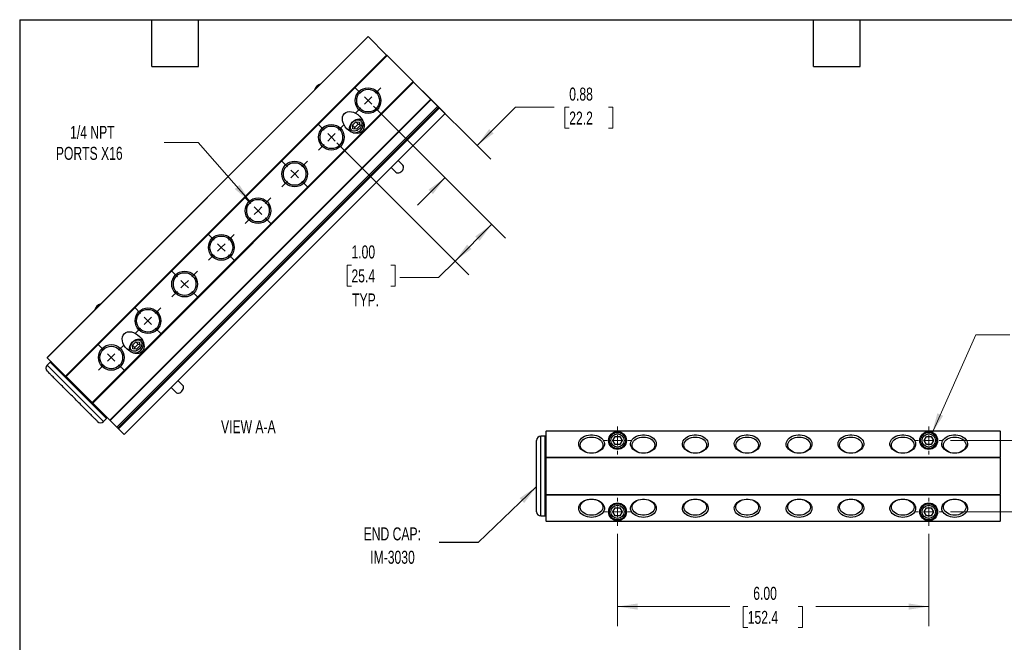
# Model space of a CAD drawing. Header units: inches. Extents: x 0.7 to 32.2, y 0.7 to 24.8.
# Tile 2 of 3: x 0.7 to 19.7, y 12.7 to 24.8. Entities that reach past the tile are written whole.
import ezdxf

# ---------------------------------------------------------------- set-up
doc = ezdxf.new("R2010")
doc.units = ezdxf.units.IN
doc.header["$LTSCALE"] = 3
doc.header["$MEASUREMENT"] = 0
doc.layers.add('TEXT', color=140, linetype='Continuous', lineweight=25)
doc.styles.add('SLDTEXTSTYLE0', font='TXT', dxfattribs={"width": 0.7})
doc.dimstyles.new('SLDDIMSTYLE1', dxfattribs={"dimtxt": 0.254883, "dimasz": 0.39, "dimexe": 0, "dimexo": 0.0625, "dimgap": 0.063721, "dimtad": 0, "dimtih": 1, "dimtoh": 1, "dimrnd": 1e-09, "dimdsep": 46, "dimtxsty": 'SLDTEXTSTYLE0', "dimsah": 1, "dimcen": 0.09, "dimadec": 0, "dimazin": 2, "dimtfac": 1, "dimtmove": 0, "dimatfit": 0, "dimfxl": 0, "dimfrac": 2, "dimtolj": 1, "dimtzin": 12, "dimarcsym": 0})
doc.dimstyles.new('SLDDIMSTYLE2', dxfattribs={"dimtxt": 0.254883, "dimasz": 0.39, "dimexe": 0, "dimexo": 0.0625, "dimgap": 0.063721, "dimtad": 0, "dimtih": 1, "dimtoh": 1, "dimrnd": 1e-09, "dimzin": 12, "dimdsep": 46, "dimtxsty": 'SLDTEXTSTYLE0', "dimsah": 1, "dimcen": 0, "dimadec": 0, "dimazin": 3, "dimtfac": 1, "dimtofl": 0, "dimtmove": 0, "dimatfit": 3, "dimfxl": 0, "dimfrac": 2, "dimtolj": 1, "dimtzin": 12, "dimarcsym": 0})
doc.dimstyles.new('SLDDIMSTYLE3', dxfattribs={"dimtxt": 0.254883, "dimasz": 0.39, "dimexe": 0, "dimexo": 0.0625, "dimgap": 0.063721, "dimtad": 0, "dimtih": 1, "dimtoh": 1, "dimrnd": 1e-09, "dimzin": 12, "dimdsep": 46, "dimtxsty": 'SLDTEXTSTYLE0', "dimsah": 1, "dimcen": 0.09, "dimadec": 0, "dimazin": 3, "dimtfac": 1, "dimtmove": 0, "dimatfit": 0, "dimfxl": 0, "dimfrac": 2, "dimtolj": 1, "dimtzin": 12, "dimarcsym": 0})
doc.dimstyles.new('SLDDIMSTYLE4', dxfattribs={"dimtxt": 0.254883, "dimasz": 0.39, "dimexe": 0, "dimexo": 0.0625, "dimgap": 0.063721, "dimtad": 0, "dimtih": 1, "dimtoh": 1, "dimrnd": 1e-09, "dimzin": 4, "dimdsep": 46, "dimtxsty": 'SLDTEXTSTYLE0', "dimsah": 1, "dimcen": 0.09, "dimadec": 0, "dimazin": 1, "dimtfac": 1, "dimtofl": 0, "dimtmove": 0, "dimatfit": 3, "dimfxl": 0, "dimfrac": 2, "dimtolj": 1, "dimtzin": 12, "dimarcsym": 0})
doc.dimstyles.new('SLDDIMSTYLE5', dxfattribs={"dimtxt": 0.18, "dimasz": 0.39, "dimexe": 0, "dimexo": 0.0625, "dimgap": 0, "dimtad": 0, "dimtih": 1, "dimtoh": 1, "dimdec": 0, "dimrnd": 1e-09, "dimzin": 0, "dimdsep": 46, "dimtxsty": 'Standard', "dimsah": 1, "dimcen": 0.09, "dimadec": 0, "dimazin": 0, "dimtfac": 0.39, "dimtdec": 0, "dimtofl": 0, "dimtmove": 0, "dimatfit": 3, "dimfxl": 0, "dimfrac": 2, "dimtolj": 1, "dimtzin": 0, "dimarcsym": 0})

# ---------------------------------------------------------------- blocks, each defined once
blk = doc.blocks.new('_D_6')
at = {"color": 7, "linetype": 'Continuous', "lineweight": 0}
for p, q in [((21.037, 16.64), (21.037, 17.39)), ((18.696, 16.64), (21.412, 16.64)), ((20.659, 15.965), (20.573, 15.965)), ((20.573, 15.965), (20.573, 15.56)), ((21.416, 15.965), (21.502, 15.965)), ((21.502, 15.965), (21.502, 15.56)), ((20.573, 15.56), (20.659, 15.56)), ((21.502, 15.56), (21.416, 15.56)), ((18.696, 15.265), (21.412, 15.265)), ((21.037, 15.265), (21.037, 14.515))]:
    blk.add_line(p, q, dxfattribs=at)
at = {"color": 7, "linetype": 'Continuous', "lineweight": 18}
for points in [[(21.037, 16.64), (21.097, 17.03), (20.977, 17.03)], [(21.037, 15.265), (20.977, 14.875), (21.097, 14.875)]]:
    blk.add_solid(points, dxfattribs=at)
at = {"color": 7, "linetype": 'Continuous', "lineweight": 18, "char_height": 0.25, "attachment_point": 1, "style": 'SLDTEXTSTYLE0'}
for s, insert in [('1.37', (20.659, 16.345)), ('34.9', (20.659, 15.882))]:
    blk.add_mtext(s, dxfattribs=dict(at, insert=insert))
blk = doc.blocks.new('_D_7')
at = {"color": 7, "linetype": 'Continuous', "lineweight": 0}
for p, q in [((12.274, 14.843), (12.274, 13.064)), ((18.274, 14.843), (18.274, 13.064)), ((12.274, 13.439), (14.439, 13.439)), ((14.785, 13.439), (14.699, 13.439)), ((14.699, 13.439), (14.699, 13.034)), ((15.754, 13.439), (15.84, 13.439)), ((15.84, 13.439), (15.84, 13.034)), ((18.274, 13.439), (16.1, 13.439)), ((14.699, 13.034), (14.785, 13.034)), ((15.84, 13.034), (15.754, 13.034))]:
    blk.add_line(p, q, dxfattribs=at)
at = {"color": 7, "linetype": 'Continuous', "lineweight": 18}
for points in [[(12.274, 13.439), (12.664, 13.379), (12.664, 13.499)], [(18.274, 13.439), (17.884, 13.499), (17.884, 13.379)]]:
    blk.add_solid(points, dxfattribs=at)
at = {"color": 7, "linetype": 'Continuous', "lineweight": 18, "char_height": 0.25, "attachment_point": 1, "style": 'SLDTEXTSTYLE0'}
for s, insert in [('6.00', (14.891, 13.819)), ('152.4', (14.785, 13.356))]:
    blk.add_mtext(s, dxfattribs=dict(at, insert=insert))
blk = doc.blocks.new('_D_8')
at = {"color": 7, "linetype": 'Continuous', "lineweight": 0}
for p, q in [((18.337, 16.783), (19.179, 18.676)), ((19.179, 18.676), (19.835, 18.676))]:
    blk.add_line(p, q, dxfattribs=at)
at = {"color": 7, "linetype": 'Continuous', "lineweight": 18}
blk.add_solid([(18.337, 16.783), (18.551, 17.115), (18.441, 17.164)], dxfattribs=at)
at = {"color": 7, "linetype": 'Continuous', "lineweight": 18, "char_height": 0.25, "attachment_point": 1, "style": 'SLDTEXTSTYLE0'}
for s, insert in [('10-32', (20.271, 18.998)), ('SHCS X4', (20.023, 18.593))]:
    blk.add_mtext(s, dxfattribs=dict(at, insert=insert))
blk = doc.blocks.new('SW_CENTERMARKSYMBOL_1')
at = {"color": 0, "linetype": 'Continuous', "lineweight": 18}
for p, q in [((0, 0.2), (0, 0.2719)), ((-0.2, 0), (-0.2719, 0)), ((0, 0), (-0.1, 0)), ((0, 0), (0, 0.1)), ((0, 0), (0, -0.1)), ((0, 0), (0.1, 0)), ((0.2, 0), (0.2719, 0)), ((0, -0.2), (0, -0.2719))]:
    blk.add_line(p, q, dxfattribs=at)
blk = doc.blocks.new('SW_CENTERMARKSYMBOL_2')
at = {"color": 0, "linetype": 'Continuous', "lineweight": 18}
for p, q in [((0, 0.2), (0, 0.2719)), ((-0.2, 0), (-0.2719, 0)), ((0, 0), (-0.1, 0)), ((0, 0), (0, 0.1)), ((0, 0), (0, -0.1)), ((0, 0), (0.1, 0)), ((0.2, 0), (0.2719, 0)), ((0, -0.2), (0, -0.2719))]:
    blk.add_line(p, q, dxfattribs=at)
blk = doc.blocks.new('SW_CENTERMARKSYMBOL_3')
at = {"color": 0, "linetype": 'Continuous', "lineweight": 18}
for p, q in [((0, 0.2), (0, 0.2719)), ((-0.2, 0), (-0.2719, 0)), ((0, 0), (-0.1, 0)), ((0, 0), (0, 0.1)), ((0, 0), (0, -0.1)), ((0, 0), (0.1, 0)), ((0.2, 0), (0.2719, 0)), ((0, -0.2), (0, -0.2719))]:
    blk.add_line(p, q, dxfattribs=at)
blk = doc.blocks.new('SW_CENTERMARKSYMBOL_4')
at = {"color": 0, "linetype": 'Continuous', "lineweight": 18}
for p, q in [((0, 0.2), (0, 0.2719)), ((-0.2, 0), (-0.2719, 0)), ((0, 0), (-0.1, 0)), ((0, 0), (0, 0.1)), ((0, 0), (0, -0.1)), ((0, 0), (0.1, 0)), ((0.2, 0), (0.2719, 0)), ((0, -0.2), (0, -0.2719))]:
    blk.add_line(p, q, dxfattribs=at)
blk = doc.blocks.new('_D_9')
at = {"color": 7, "linetype": 'Continuous', "lineweight": 0}
for p, q in [((8.44, 23.452), (9.834, 22.059)), ((7.571, 23.084), (9.215, 21.441)), ((9.568, 22.325), (10.306, 23.062)), ((10.306, 23.062), (11.056, 23.062)), ((11.344, 23.062), (11.259, 23.062)), ((11.259, 23.062), (11.259, 22.657)), ((12.102, 23.062), (12.187, 23.062)), ((12.187, 23.062), (12.187, 22.657)), ((11.259, 22.657), (11.344, 22.657)), ((12.187, 22.657), (12.102, 22.657)), ((8.95, 21.706), (8.419, 21.175))]:
    blk.add_line(p, q, dxfattribs=at)
at = {"color": 7, "linetype": 'Continuous', "lineweight": 18}
for points in [[(9.568, 22.325), (9.887, 22.558), (9.802, 22.643)], [(8.95, 21.706), (8.631, 21.472), (8.716, 21.388)]]:
    blk.add_solid(points, dxfattribs=at)
at = {"color": 7, "linetype": 'Continuous', "lineweight": 18, "char_height": 0.25, "attachment_point": 1, "style": 'SLDTEXTSTYLE0'}
for s, insert in [('0.88', (11.344, 23.441)), ('22.2', (11.344, 22.979))]:
    blk.add_mtext(s, dxfattribs=dict(at, insert=insert))
blk = doc.blocks.new('_D_10')
at = {"color": 7, "linetype": 'Continuous', "lineweight": 0}
for p, q in [((7.571, 23.084), (10.115, 20.541)), ((6.864, 22.377), (9.408, 19.834)), ((9.85, 20.806), (9.143, 20.099)), ((7.146, 20.019), (7.061, 20.019)), ((7.061, 20.019), (7.061, 19.614)), ((7.904, 20.019), (7.989, 20.019)), ((7.989, 20.019), (7.989, 19.614)), ((9.143, 20.099), (8.825, 19.781)), ((8.825, 19.781), (8.075, 19.781)), ((7.061, 19.614), (7.146, 19.614)), ((7.989, 19.614), (7.904, 19.614))]:
    blk.add_line(p, q, dxfattribs=at)
at = {"color": 7, "linetype": 'Continuous', "lineweight": 18}
for points in [[(9.85, 20.806), (9.531, 20.572), (9.616, 20.488)], [(9.143, 20.099), (9.461, 20.332), (9.376, 20.417)]]:
    blk.add_solid(points, dxfattribs=at)
at = {"color": 7, "linetype": 'Continuous', "lineweight": 18, "char_height": 0.25, "attachment_point": 1, "style": 'SLDTEXTSTYLE0'}
for s, insert in [('1.00', (7.146, 20.399)), ('25.4', (7.146, 19.937)), ('TYP.', (7.158, 19.474))]:
    blk.add_mtext(s, dxfattribs=dict(at, insert=insert))
blk = doc.blocks.new('_D_11')
at = {"color": 7, "linetype": 'Continuous', "lineweight": 0}
for p, q in [((4.189, 22.381), (3.533, 22.381)), ((5.2, 21.233), (4.189, 22.381))]:
    blk.add_line(p, q, dxfattribs=at)
at = {"color": 7, "linetype": 'Continuous', "lineweight": 18}
blk.add_solid([(5.2, 21.233), (4.987, 21.565), (4.897, 21.486)], dxfattribs=at)
at = {"color": 7, "linetype": 'Continuous', "lineweight": 18, "char_height": 0.25, "attachment_point": 1, "style": 'SLDTEXTSTYLE0'}
for s, insert in [('1/4 NPT', (1.722, 22.704)), ('PORTS X16', (1.447, 22.299))]:
    blk.add_mtext(s, dxfattribs=dict(at, insert=insert))
blk = doc.blocks.new('SW_CENTERMARKSYMBOL_6')
at = {"color": 0, "linetype": 'Continuous', "lineweight": 18}
for p, q in [((-0.141, 0.141), (-0.246, 0.246)), ((0.141, 0.141), (0.246, 0.246)), ((0, 0), (-0.071, 0.071)), ((0, 0), (-0.071, -0.071)), ((0, 0), (0.071, 0.071)), ((0, 0), (0.071, -0.071)), ((-0.141, -0.141), (-0.246, -0.246)), ((0.141, -0.141), (0.246, -0.246))]:
    blk.add_line(p, q, dxfattribs=at)
blk = doc.blocks.new('SW_CENTERMARKSYMBOL_7')
at = {"color": 0, "linetype": 'Continuous', "lineweight": 18}
for p, q in [((-0.141, 0.141), (-0.246, 0.246)), ((0.141, 0.141), (0.246, 0.246)), ((0, 0), (-0.071, 0.071)), ((0, 0), (-0.071, -0.071)), ((0, 0), (0.071, 0.071)), ((0, 0), (0.071, -0.071)), ((-0.141, -0.141), (-0.246, -0.246)), ((0.141, -0.141), (0.246, -0.246))]:
    blk.add_line(p, q, dxfattribs=at)
blk = doc.blocks.new('SW_CENTERMARKSYMBOL_8')
at = {"color": 0, "linetype": 'Continuous', "lineweight": 18}
for p, q in [((-0.141, 0.141), (-0.246, 0.246)), ((0.141, 0.141), (0.246, 0.246)), ((0, 0), (-0.071, 0.071)), ((0, 0), (-0.071, -0.071)), ((0, 0), (0.071, 0.071)), ((0, 0), (0.071, -0.071)), ((-0.141, -0.141), (-0.246, -0.246)), ((0.141, -0.141), (0.246, -0.246))]:
    blk.add_line(p, q, dxfattribs=at)
blk = doc.blocks.new('SW_CENTERMARKSYMBOL_9')
at = {"color": 0, "linetype": 'Continuous', "lineweight": 18}
for p, q in [((-0.141, 0.141), (-0.246, 0.246)), ((0.141, 0.141), (0.246, 0.246)), ((0, 0), (-0.071, 0.071)), ((0, 0), (-0.071, -0.071)), ((0, 0), (0.071, 0.071)), ((0, 0), (0.071, -0.071)), ((-0.141, -0.141), (-0.246, -0.246)), ((0.141, -0.141), (0.246, -0.246))]:
    blk.add_line(p, q, dxfattribs=at)
blk = doc.blocks.new('SW_CENTERMARKSYMBOL_10')
at = {"color": 0, "linetype": 'Continuous', "lineweight": 18}
for p, q in [((-0.141, 0.141), (-0.246, 0.246)), ((0.141, 0.141), (0.246, 0.246)), ((0, 0), (-0.071, 0.071)), ((0, 0), (-0.071, -0.071)), ((0, 0), (0.071, 0.071)), ((0, 0), (0.071, -0.071)), ((-0.141, -0.141), (-0.246, -0.246)), ((0.141, -0.141), (0.246, -0.246))]:
    blk.add_line(p, q, dxfattribs=at)
blk = doc.blocks.new('SW_CENTERMARKSYMBOL_11')
at = {"color": 0, "linetype": 'Continuous', "lineweight": 18}
for p, q in [((-0.141, 0.141), (-0.246, 0.246)), ((0.141, 0.141), (0.246, 0.246)), ((0, 0), (-0.071, 0.071)), ((0, 0), (-0.071, -0.071)), ((0, 0), (0.071, 0.071)), ((0, 0), (0.071, -0.071)), ((-0.141, -0.141), (-0.246, -0.246)), ((0.141, -0.141), (0.246, -0.246))]:
    blk.add_line(p, q, dxfattribs=at)
blk = doc.blocks.new('SW_CENTERMARKSYMBOL_12')
at = {"color": 0, "linetype": 'Continuous', "lineweight": 18}
for p, q in [((-0.141, 0.141), (-0.246, 0.246)), ((0.141, 0.141), (0.246, 0.246)), ((0, 0), (-0.071, 0.071)), ((0, 0), (-0.071, -0.071)), ((0, 0), (0.071, 0.071)), ((0, 0), (0.071, -0.071)), ((-0.141, -0.141), (-0.246, -0.246)), ((0.141, -0.141), (0.246, -0.246))]:
    blk.add_line(p, q, dxfattribs=at)
blk = doc.blocks.new('SW_CENTERMARKSYMBOL_13')
at = {"color": 0, "linetype": 'Continuous', "lineweight": 18}
for p, q in [((-0.141, 0.141), (-0.246, 0.246)), ((0.141, 0.141), (0.246, 0.246)), ((0, 0), (-0.071, 0.071)), ((0, 0), (-0.071, -0.071)), ((0, 0), (0.071, 0.071)), ((0, 0), (0.071, -0.071)), ((-0.141, -0.141), (-0.246, -0.246)), ((0.141, -0.141), (0.246, -0.246))]:
    blk.add_line(p, q, dxfattribs=at)

msp = doc.modelspace()

# ---------------------------------------------------------------- linework, layer by layer
for p, q in [((1.278, 18.24), (7.465, 24.428)), ((7.469, 24.423), (1.282, 18.236)), ((7.469, 24.423), (7.465, 24.428)), ((7.469, 24.423), (7.824, 24.069)), ((1.636, 17.882), (7.824, 24.069)), ((7.834, 24.059), (1.646, 17.872)), ((7.834, 24.059), (7.824, 24.069)), ((7.834, 24.059), (8.334, 23.558)), ((2.147, 17.371), (8.334, 23.558)), ((8.344, 23.548), (2.157, 17.361)), ((8.344, 23.548), (8.334, 23.558)), ((8.344, 23.548), (8.675, 23.218)), ((2.487, 17.031), (8.675, 23.218)), ((2.492, 17.027), (8.679, 23.214)), ((8.679, 23.214), (2.492, 17.027)), ((8.679, 23.214), (8.675, 23.218)), ((8.679, 23.214), (8.679, 23.214)), ((8.679, 23.214), (8.81, 23.083)), ((2.622, 16.896), (8.81, 23.083)), ((8.827, 23.066), (2.64, 16.879)), ((8.844, 23.049), (2.657, 16.862)), ((8.81, 23.083), (8.827, 23.066)), ((8.844, 23.049), (8.827, 23.066)), ((8.844, 23.049), (8.949, 22.944)), ((2.762, 16.757), (8.949, 22.944)), ((2.766, 16.753), (8.953, 22.94)), ((7.165, 22.72), (7.228, 22.784)), ((7.228, 22.784), (7.299, 22.777)), ((7.228, 22.784), (7.273, 22.739)), ((7.363, 22.806), (7.356, 22.813)), ((7.356, 22.813), (7.365, 22.802)), ((8.953, 22.94), (8.949, 22.944)), ((7.135, 22.593), (7.142, 22.585)), ((7.172, 22.649), (7.165, 22.72)), ((7.165, 22.72), (7.21, 22.675)), ((7.243, 22.642), (7.172, 22.649)), ((7.21, 22.675), (7.273, 22.739)), ((7.213, 22.645), (7.21, 22.675)), ((7.306, 22.706), (7.243, 22.642)), ((7.273, 22.739), (7.303, 22.736)), ((7.299, 22.777), (7.306, 22.706)), ((8.138, 21.945), (8.048, 22.035)), ((7.914, 21.9), (8.003, 21.811)), ((2.922, 18.477), (2.986, 18.541)), ((2.929, 18.407), (2.922, 18.477)), ((2.922, 18.477), (2.967, 18.432)), ((2.967, 18.432), (3.031, 18.496)), ((2.97, 18.402), (2.967, 18.432)), ((2.986, 18.541), (3.057, 18.534)), ((2.986, 18.541), (3.031, 18.496)), ((3.064, 18.463), (3, 18.399)), ((3.031, 18.496), (3.061, 18.493)), ((3.057, 18.534), (3.064, 18.463)), ((3.12, 18.563), (3.113, 18.571)), ((3.113, 18.571), (3.122, 18.56)), ((1.278, 18.24), (1.282, 18.236)), ((1.636, 17.882), (1.282, 18.236)), ((2.893, 18.35), (2.9, 18.343)), ((3, 18.399), (2.929, 18.407)), ((1.34, 18.15), (1.28, 18.09)), ((2.365, 17.005), (1.28, 18.09)), ((2.425, 17.065), (1.34, 18.15)), ((1.636, 17.882), (1.646, 17.872)), ((2.147, 17.371), (1.646, 17.872)), ((3.671, 17.658), (3.761, 17.568)), ((3.895, 17.702), (3.805, 17.792)), ((2.147, 17.371), (2.157, 17.361)), ((2.487, 17.031), (2.157, 17.361)), ((2.365, 17.005), (2.425, 17.065)), ((2.487, 17.031), (2.492, 17.027)), ((2.492, 17.027), (2.492, 17.027)), ((2.622, 16.896), (2.492, 17.027)), ((2.64, 16.879), (2.622, 16.896)), ((2.64, 16.879), (2.657, 16.862)), ((2.762, 16.757), (2.657, 16.862)), ((2.762, 16.757), (2.766, 16.753)), ((10.879, 16.72), (10.794, 16.72)), ((10.794, 15.186), (10.794, 16.72)), ((10.879, 15.186), (10.879, 16.72)), ((10.899, 16.828), (19.649, 16.828)), ((10.899, 16.828), (10.899, 16.822)), ((19.649, 16.822), (10.899, 16.822)), ((10.899, 16.321), (10.899, 16.822)), ((12.184, 16.64), (12.229, 16.718)), ((12.229, 16.718), (12.319, 16.718)), ((12.319, 16.718), (12.364, 16.64)), ((18.184, 16.64), (18.229, 16.718)), ((18.229, 16.718), (18.319, 16.718)), ((18.319, 16.718), (18.364, 16.64)), ((19.649, 16.822), (19.649, 16.828)), ((19.649, 16.822), (19.649, 16.321)), ((10.714, 15.266), (10.714, 16.64)), ((12.229, 16.562), (12.184, 16.64)), ((12.319, 16.562), (12.229, 16.562)), ((12.364, 16.64), (12.319, 16.562)), ((18.229, 16.562), (18.184, 16.64)), ((18.319, 16.562), (18.229, 16.562)), ((18.364, 16.64), (18.319, 16.562)), ((10.899, 16.321), (19.649, 16.321)), ((10.899, 16.321), (10.899, 16.307)), ((19.649, 16.307), (10.899, 16.307)), ((10.899, 15.599), (10.899, 16.307)), ((19.649, 16.307), (19.649, 16.321)), ((19.649, 16.307), (19.649, 15.599)), ((10.899, 15.599), (19.649, 15.599)), ((10.899, 15.599), (10.899, 15.584)), ((19.649, 15.584), (10.899, 15.584)), ((10.899, 15.084), (10.899, 15.584)), ((19.649, 15.584), (19.649, 15.599)), ((19.649, 15.584), (19.649, 15.084)), ((10.794, 15.186), (10.879, 15.186)), ((12.184, 15.265), (12.229, 15.343)), ((12.229, 15.187), (12.184, 15.265)), ((12.229, 15.343), (12.319, 15.343)), ((12.319, 15.187), (12.229, 15.187)), ((12.319, 15.343), (12.364, 15.265)), ((12.364, 15.265), (12.319, 15.187)), ((18.184, 15.265), (18.229, 15.343)), ((18.229, 15.187), (18.184, 15.265)), ((18.229, 15.343), (18.319, 15.343)), ((18.319, 15.187), (18.229, 15.187)), ((18.319, 15.343), (18.364, 15.265)), ((18.364, 15.265), (18.319, 15.187)), ((10.899, 15.084), (19.649, 15.084)), ((10.899, 15.084), (10.899, 15.078)), ((19.649, 15.078), (10.899, 15.078)), ((19.649, 15.078), (19.649, 15.084))]:
    msp.add_line(p, q)
at = {"flags": 128}
for points in [[(7.146, 22.584), (7.144, 22.585), (7.128, 22.601), (7.117, 22.621), (7.111, 22.644), (7.111, 22.67), (7.116, 22.697), (7.127, 22.724), (7.142, 22.751), (7.162, 22.775), (7.185, 22.797), (7.211, 22.814), (7.238, 22.827), (7.265, 22.835), (7.291, 22.838), (7.316, 22.835), (7.338, 22.827), (7.356, 22.813), (7.356, 22.813)], [(7.145, 22.623), (7.133, 22.639), (7.126, 22.659), (7.125, 22.682), (7.129, 22.706), (7.139, 22.731), (7.153, 22.755), (7.172, 22.777), (7.193, 22.795), (7.217, 22.81), (7.242, 22.819), (7.266, 22.823), (7.289, 22.822), (7.309, 22.815), (7.326, 22.803), (7.338, 22.787), (7.345, 22.767), (7.346, 22.744), (7.342, 22.719), (7.332, 22.695), (7.318, 22.671), (7.299, 22.649), (7.278, 22.631), (7.254, 22.616), (7.229, 22.607), (7.205, 22.602), (7.182, 22.604), (7.162, 22.611), (7.145, 22.623)], [(8.003, 21.811), (8.018, 21.801), (8.036, 21.796), (8.057, 21.797), (8.078, 21.803), (8.099, 21.815), (8.118, 21.83), (8.134, 21.849), (8.145, 21.87), (8.152, 21.892), (8.152, 21.912), (8.148, 21.93), (8.138, 21.945)], [(2.903, 18.341), (2.901, 18.343), (2.885, 18.358), (2.874, 18.378), (2.869, 18.402), (2.868, 18.427), (2.874, 18.454), (2.884, 18.482), (2.9, 18.508), (2.919, 18.533), (2.942, 18.554), (2.968, 18.572), (2.995, 18.585), (3.022, 18.593), (3.049, 18.595), (3.073, 18.592), (3.095, 18.584), (3.113, 18.571), (3.113, 18.571)], [(2.903, 18.38), (2.891, 18.396), (2.884, 18.417), (2.882, 18.439), (2.887, 18.464), (2.896, 18.489), (2.91, 18.512), (2.929, 18.534), (2.951, 18.553), (2.974, 18.567), (2.999, 18.576), (3.024, 18.581), (3.046, 18.579), (3.067, 18.572), (3.083, 18.561), (3.095, 18.544), (3.102, 18.524), (3.103, 18.501), (3.099, 18.477), (3.09, 18.452), (3.075, 18.428), (3.057, 18.406), (3.035, 18.388), (3.011, 18.373), (2.986, 18.364), (2.962, 18.36), (2.939, 18.361), (2.919, 18.368), (2.903, 18.38)], [(3.761, 17.568), (3.775, 17.558), (3.793, 17.553), (3.814, 17.554), (3.835, 17.56), (3.856, 17.572), (3.875, 17.588), (3.891, 17.607), (3.903, 17.628), (3.909, 17.649), (3.91, 17.67), (3.905, 17.688), (3.895, 17.702)], [(11.774, 16.396), (11.734, 16.398), (11.695, 16.405), (11.659, 16.416), (11.625, 16.431), (11.595, 16.45), (11.57, 16.472), (11.55, 16.496), (11.535, 16.523), (11.527, 16.55), (11.526, 16.579), (11.531, 16.607), (11.542, 16.634), (11.559, 16.659), (11.582, 16.683), (11.609, 16.703), (11.641, 16.72), (11.677, 16.733), (11.715, 16.742), (11.754, 16.747), (11.794, 16.747), (11.834, 16.742), (11.872, 16.733), (11.907, 16.72), (11.939, 16.703), (11.967, 16.683), (11.989, 16.659), (12.007, 16.634), (12.018, 16.607), (12.022, 16.579), (12.021, 16.55), (12.013, 16.523), (11.999, 16.496), (11.979, 16.472), (11.953, 16.45), (11.923, 16.431), (11.89, 16.416), (11.853, 16.405), (11.814, 16.398), (11.774, 16.396)], [(11.774, 16.705), (11.812, 16.702), (11.849, 16.695), (11.883, 16.684), (11.915, 16.669), (11.942, 16.65), (11.963, 16.628), (11.979, 16.603), (11.989, 16.577), (11.993, 16.55), (11.989, 16.523), (11.979, 16.497), (11.963, 16.473), (11.942, 16.451), (11.915, 16.432), (11.883, 16.416), (11.849, 16.405), (11.812, 16.398), (11.774, 16.396), (11.736, 16.398), (11.699, 16.405), (11.665, 16.416), (11.634, 16.432), (11.607, 16.451), (11.585, 16.473), (11.569, 16.497), (11.559, 16.523), (11.556, 16.55), (11.559, 16.577), (11.569, 16.603), (11.585, 16.628), (11.607, 16.65), (11.634, 16.669), (11.665, 16.684), (11.699, 16.695), (11.736, 16.702), (11.774, 16.705)], [(12.774, 16.396), (12.734, 16.398), (12.695, 16.405), (12.659, 16.416), (12.625, 16.431), (12.595, 16.45), (12.57, 16.472), (12.55, 16.496), (12.535, 16.523), (12.527, 16.55), (12.526, 16.579), (12.531, 16.607), (12.542, 16.634), (12.559, 16.659), (12.582, 16.683), (12.609, 16.703), (12.641, 16.72), (12.677, 16.733), (12.715, 16.742), (12.754, 16.747), (12.794, 16.747), (12.834, 16.742), (12.872, 16.733), (12.907, 16.72), (12.939, 16.703), (12.967, 16.683), (12.989, 16.659), (13.007, 16.634), (13.018, 16.607), (13.022, 16.579), (13.021, 16.55), (13.013, 16.523), (12.999, 16.496), (12.979, 16.472), (12.953, 16.45), (12.923, 16.431), (12.89, 16.416), (12.853, 16.405), (12.814, 16.398), (12.774, 16.396)], [(12.774, 16.705), (12.812, 16.702), (12.849, 16.695), (12.883, 16.684), (12.915, 16.669), (12.942, 16.65), (12.963, 16.628), (12.979, 16.603), (12.989, 16.577), (12.993, 16.55), (12.989, 16.523), (12.979, 16.497), (12.963, 16.473), (12.942, 16.451), (12.915, 16.432), (12.883, 16.416), (12.849, 16.405), (12.812, 16.398), (12.774, 16.396), (12.736, 16.398), (12.699, 16.405), (12.665, 16.416), (12.634, 16.432), (12.607, 16.451), (12.585, 16.473), (12.569, 16.497), (12.559, 16.523), (12.556, 16.55), (12.559, 16.577), (12.569, 16.603), (12.585, 16.628), (12.607, 16.65), (12.634, 16.669), (12.665, 16.684), (12.699, 16.695), (12.736, 16.702), (12.774, 16.705)], [(13.774, 16.396), (13.734, 16.398), (13.695, 16.405), (13.659, 16.416), (13.625, 16.431), (13.595, 16.45), (13.57, 16.472), (13.55, 16.496), (13.535, 16.523), (13.527, 16.55), (13.526, 16.579), (13.531, 16.607), (13.542, 16.634), (13.559, 16.659), (13.582, 16.683), (13.609, 16.703), (13.641, 16.72), (13.677, 16.733), (13.715, 16.742), (13.754, 16.747), (13.794, 16.747), (13.834, 16.742), (13.872, 16.733), (13.907, 16.72), (13.939, 16.703), (13.967, 16.683), (13.989, 16.659), (14.007, 16.634), (14.018, 16.607), (14.022, 16.579), (14.021, 16.55), (14.013, 16.523), (13.999, 16.496), (13.979, 16.472), (13.953, 16.45), (13.923, 16.431), (13.89, 16.416), (13.853, 16.405), (13.814, 16.398), (13.774, 16.396)], [(13.774, 16.705), (13.812, 16.702), (13.849, 16.695), (13.883, 16.684), (13.915, 16.669), (13.942, 16.65), (13.963, 16.628), (13.979, 16.603), (13.989, 16.577), (13.993, 16.55), (13.989, 16.523), (13.979, 16.497), (13.963, 16.473), (13.942, 16.451), (13.915, 16.432), (13.883, 16.416), (13.849, 16.405), (13.812, 16.398), (13.774, 16.396), (13.736, 16.398), (13.699, 16.405), (13.665, 16.416), (13.634, 16.432), (13.607, 16.451), (13.585, 16.473), (13.569, 16.497), (13.559, 16.523), (13.556, 16.55), (13.559, 16.577), (13.569, 16.603), (13.585, 16.628), (13.607, 16.65), (13.634, 16.669), (13.665, 16.684), (13.699, 16.695), (13.736, 16.702), (13.774, 16.705)], [(14.774, 16.396), (14.734, 16.398), (14.695, 16.405), (14.659, 16.416), (14.625, 16.431), (14.595, 16.45), (14.57, 16.472), (14.55, 16.496), (14.535, 16.523), (14.527, 16.55), (14.526, 16.579), (14.531, 16.607), (14.542, 16.634), (14.559, 16.659), (14.582, 16.683), (14.609, 16.703), (14.641, 16.72), (14.677, 16.733), (14.715, 16.742), (14.754, 16.747), (14.794, 16.747), (14.834, 16.742), (14.872, 16.733), (14.907, 16.72), (14.939, 16.703), (14.967, 16.683), (14.989, 16.659), (15.007, 16.634), (15.018, 16.607), (15.022, 16.579), (15.021, 16.55), (15.013, 16.523), (14.999, 16.496), (14.979, 16.472), (14.953, 16.45), (14.923, 16.431), (14.89, 16.416), (14.853, 16.405), (14.814, 16.398), (14.774, 16.396)], [(14.774, 16.705), (14.812, 16.702), (14.849, 16.695), (14.883, 16.684), (14.915, 16.669), (14.942, 16.65), (14.963, 16.628), (14.979, 16.603), (14.989, 16.577), (14.993, 16.55), (14.989, 16.523), (14.979, 16.497), (14.963, 16.473), (14.942, 16.451), (14.915, 16.432), (14.883, 16.416), (14.849, 16.405), (14.812, 16.398), (14.774, 16.396), (14.736, 16.398), (14.699, 16.405), (14.665, 16.416), (14.634, 16.432), (14.607, 16.451), (14.585, 16.473), (14.569, 16.497), (14.559, 16.523), (14.556, 16.55), (14.559, 16.577), (14.569, 16.603), (14.585, 16.628), (14.607, 16.65), (14.634, 16.669), (14.665, 16.684), (14.699, 16.695), (14.736, 16.702), (14.774, 16.705)], [(15.774, 16.396), (15.734, 16.398), (15.695, 16.405), (15.659, 16.416), (15.625, 16.431), (15.595, 16.45), (15.57, 16.472), (15.55, 16.496), (15.535, 16.523), (15.527, 16.55), (15.526, 16.579), (15.531, 16.607), (15.542, 16.634), (15.559, 16.659), (15.582, 16.683), (15.609, 16.703), (15.641, 16.72), (15.677, 16.733), (15.715, 16.742), (15.754, 16.747), (15.794, 16.747), (15.834, 16.742), (15.872, 16.733), (15.907, 16.72), (15.939, 16.703), (15.967, 16.683), (15.989, 16.659), (16.007, 16.634), (16.018, 16.607), (16.022, 16.579), (16.021, 16.55), (16.013, 16.523), (15.999, 16.496), (15.979, 16.472), (15.953, 16.45), (15.923, 16.431), (15.89, 16.416), (15.853, 16.405), (15.814, 16.398), (15.774, 16.396)], [(15.774, 16.705), (15.812, 16.702), (15.849, 16.695), (15.883, 16.684), (15.915, 16.669), (15.942, 16.65), (15.963, 16.628), (15.979, 16.603), (15.989, 16.577), (15.993, 16.55), (15.989, 16.523), (15.979, 16.497), (15.963, 16.473), (15.942, 16.451), (15.915, 16.432), (15.883, 16.416), (15.849, 16.405), (15.812, 16.398), (15.774, 16.396), (15.736, 16.398), (15.699, 16.405), (15.665, 16.416), (15.634, 16.432), (15.607, 16.451), (15.585, 16.473), (15.569, 16.497), (15.559, 16.523), (15.556, 16.55), (15.559, 16.577), (15.569, 16.603), (15.585, 16.628), (15.607, 16.65), (15.634, 16.669), (15.665, 16.684), (15.699, 16.695), (15.736, 16.702), (15.774, 16.705)], [(16.774, 16.396), (16.734, 16.398), (16.695, 16.405), (16.659, 16.416), (16.625, 16.431), (16.595, 16.45), (16.57, 16.472), (16.55, 16.496), (16.535, 16.523), (16.527, 16.55), (16.526, 16.579), (16.531, 16.607), (16.542, 16.634), (16.559, 16.659), (16.582, 16.683), (16.609, 16.703), (16.641, 16.72), (16.677, 16.733), (16.715, 16.742), (16.754, 16.747), (16.794, 16.747), (16.834, 16.742), (16.872, 16.733), (16.907, 16.72), (16.939, 16.703), (16.967, 16.683), (16.989, 16.659), (17.007, 16.634), (17.018, 16.607), (17.022, 16.579), (17.021, 16.55), (17.013, 16.523), (16.999, 16.496), (16.979, 16.472), (16.953, 16.45), (16.923, 16.431), (16.89, 16.416), (16.853, 16.405), (16.814, 16.398), (16.774, 16.396)], [(16.774, 16.705), (16.812, 16.702), (16.849, 16.695), (16.883, 16.684), (16.915, 16.669), (16.942, 16.65), (16.963, 16.628), (16.979, 16.603), (16.989, 16.577), (16.993, 16.55), (16.989, 16.523), (16.979, 16.497), (16.963, 16.473), (16.942, 16.451), (16.915, 16.432), (16.883, 16.416), (16.849, 16.405), (16.812, 16.398), (16.774, 16.396), (16.736, 16.398), (16.699, 16.405), (16.665, 16.416), (16.634, 16.432), (16.607, 16.451), (16.585, 16.473), (16.569, 16.497), (16.559, 16.523), (16.556, 16.55), (16.559, 16.577), (16.569, 16.603), (16.585, 16.628), (16.607, 16.65), (16.634, 16.669), (16.665, 16.684), (16.699, 16.695), (16.736, 16.702), (16.774, 16.705)], [(17.774, 16.396), (17.734, 16.398), (17.695, 16.405), (17.659, 16.416), (17.625, 16.431), (17.595, 16.45), (17.57, 16.472), (17.55, 16.496), (17.535, 16.523), (17.527, 16.55), (17.526, 16.579), (17.531, 16.607), (17.542, 16.634), (17.559, 16.659), (17.582, 16.683), (17.609, 16.703), (17.641, 16.72), (17.677, 16.733), (17.715, 16.742), (17.754, 16.747), (17.794, 16.747), (17.834, 16.742), (17.872, 16.733), (17.907, 16.72), (17.939, 16.703), (17.967, 16.683), (17.989, 16.659), (18.007, 16.634), (18.018, 16.607), (18.022, 16.579), (18.021, 16.55), (18.013, 16.523), (17.999, 16.496), (17.979, 16.472), (17.953, 16.45), (17.923, 16.431), (17.89, 16.416), (17.853, 16.405), (17.814, 16.398), (17.774, 16.396)], [(17.774, 16.705), (17.812, 16.702), (17.849, 16.695), (17.883, 16.684), (17.915, 16.669), (17.942, 16.65), (17.963, 16.628), (17.979, 16.603), (17.989, 16.577), (17.993, 16.55), (17.989, 16.523), (17.979, 16.497), (17.963, 16.473), (17.942, 16.451), (17.915, 16.432), (17.883, 16.416), (17.849, 16.405), (17.812, 16.398), (17.774, 16.396), (17.736, 16.398), (17.699, 16.405), (17.665, 16.416), (17.634, 16.432), (17.607, 16.451), (17.585, 16.473), (17.569, 16.497), (17.559, 16.523), (17.556, 16.55), (17.559, 16.577), (17.569, 16.603), (17.585, 16.628), (17.607, 16.65), (17.634, 16.669), (17.665, 16.684), (17.699, 16.695), (17.736, 16.702), (17.774, 16.705)], [(18.774, 16.396), (18.734, 16.398), (18.695, 16.405), (18.659, 16.416), (18.625, 16.431), (18.595, 16.45), (18.57, 16.472), (18.55, 16.496), (18.535, 16.523), (18.527, 16.55), (18.526, 16.579), (18.531, 16.607), (18.542, 16.634), (18.559, 16.659), (18.582, 16.683), (18.609, 16.703), (18.641, 16.72), (18.677, 16.733), (18.715, 16.742), (18.754, 16.747), (18.794, 16.747), (18.834, 16.742), (18.872, 16.733), (18.907, 16.72), (18.939, 16.703), (18.967, 16.683), (18.989, 16.659), (19.007, 16.634), (19.018, 16.607), (19.022, 16.579), (19.021, 16.55), (19.013, 16.523), (18.999, 16.496), (18.979, 16.472), (18.953, 16.45), (18.923, 16.431), (18.89, 16.416), (18.853, 16.405), (18.814, 16.398), (18.774, 16.396)], [(18.774, 16.705), (18.812, 16.702), (18.849, 16.695), (18.883, 16.684), (18.915, 16.669), (18.942, 16.65), (18.963, 16.628), (18.979, 16.603), (18.989, 16.577), (18.993, 16.55), (18.989, 16.523), (18.979, 16.497), (18.963, 16.473), (18.942, 16.451), (18.915, 16.432), (18.883, 16.416), (18.849, 16.405), (18.812, 16.398), (18.774, 16.396), (18.736, 16.398), (18.699, 16.405), (18.665, 16.416), (18.634, 16.432), (18.607, 16.451), (18.585, 16.473), (18.569, 16.497), (18.559, 16.523), (18.556, 16.55), (18.559, 16.577), (18.569, 16.603), (18.585, 16.628), (18.607, 16.65), (18.634, 16.669), (18.665, 16.684), (18.699, 16.695), (18.736, 16.702), (18.774, 16.705)], [(11.774, 15.158), (11.734, 15.161), (11.695, 15.167), (11.659, 15.178), (11.625, 15.194), (11.595, 15.212), (11.57, 15.234), (11.55, 15.259), (11.535, 15.285), (11.527, 15.313), (11.526, 15.341), (11.531, 15.369), (11.542, 15.396), (11.559, 15.422), (11.582, 15.445), (11.609, 15.466), (11.641, 15.483), (11.677, 15.496), (11.715, 15.505), (11.754, 15.509), (11.794, 15.509), (11.834, 15.505), (11.872, 15.496), (11.907, 15.483), (11.939, 15.466), (11.967, 15.445), (11.989, 15.422), (12.007, 15.396), (12.018, 15.369), (12.022, 15.341), (12.021, 15.313), (12.013, 15.285), (11.999, 15.259), (11.979, 15.234), (11.953, 15.212), (11.923, 15.194), (11.89, 15.178), (11.853, 15.167), (11.814, 15.161), (11.774, 15.158)], [(11.774, 15.51), (11.812, 15.507), (11.849, 15.5), (11.883, 15.489), (11.915, 15.474), (11.942, 15.455), (11.963, 15.433), (11.979, 15.408), (11.989, 15.382), (11.993, 15.355), (11.989, 15.328), (11.979, 15.302), (11.963, 15.278), (11.942, 15.256), (11.915, 15.237), (11.883, 15.221), (11.849, 15.21), (11.812, 15.203), (11.774, 15.201), (11.736, 15.203), (11.699, 15.21), (11.665, 15.221), (11.634, 15.237), (11.607, 15.256), (11.585, 15.278), (11.569, 15.302), (11.559, 15.328), (11.556, 15.355), (11.559, 15.382), (11.569, 15.408), (11.585, 15.433), (11.607, 15.455), (11.634, 15.474), (11.665, 15.489), (11.699, 15.5), (11.736, 15.507), (11.774, 15.51)], [(12.774, 15.158), (12.734, 15.161), (12.695, 15.167), (12.659, 15.178), (12.625, 15.194), (12.595, 15.212), (12.57, 15.234), (12.55, 15.259), (12.535, 15.285), (12.527, 15.313), (12.526, 15.341), (12.531, 15.369), (12.542, 15.396), (12.559, 15.422), (12.582, 15.445), (12.609, 15.466), (12.641, 15.483), (12.677, 15.496), (12.715, 15.505), (12.754, 15.509), (12.794, 15.509), (12.834, 15.505), (12.872, 15.496), (12.907, 15.483), (12.939, 15.466), (12.967, 15.445), (12.989, 15.422), (13.007, 15.396), (13.018, 15.369), (13.022, 15.341), (13.021, 15.313), (13.013, 15.285), (12.999, 15.259), (12.979, 15.234), (12.953, 15.212), (12.923, 15.194), (12.89, 15.178), (12.853, 15.167), (12.814, 15.161), (12.774, 15.158)], [(12.929, 15.246), (12.899, 15.229), (12.866, 15.215), (12.831, 15.206), (12.793, 15.201), (12.755, 15.201), (12.718, 15.206), (12.682, 15.215), (12.649, 15.229), (12.62, 15.246), (12.595, 15.267), (12.576, 15.29), (12.563, 15.315), (12.556, 15.342), (12.556, 15.369), (12.563, 15.395), (12.576, 15.421), (12.595, 15.444), (12.62, 15.465), (12.649, 15.482), (12.682, 15.495), (12.718, 15.505), (12.755, 15.509), (12.793, 15.509), (12.831, 15.504), (12.867, 15.495), (12.9, 15.482), (12.929, 15.464), (12.953, 15.444), (12.972, 15.42), (12.985, 15.395), (12.992, 15.369), (12.992, 15.342), (12.985, 15.315), (12.972, 15.29), (12.953, 15.267), (12.929, 15.246)], [(13.774, 15.158), (13.734, 15.161), (13.695, 15.167), (13.659, 15.178), (13.625, 15.194), (13.595, 15.212), (13.57, 15.234), (13.55, 15.259), (13.535, 15.285), (13.527, 15.313), (13.526, 15.341), (13.531, 15.369), (13.542, 15.396), (13.559, 15.422), (13.582, 15.445), (13.609, 15.466), (13.641, 15.483), (13.677, 15.496), (13.715, 15.505), (13.754, 15.509), (13.794, 15.509), (13.834, 15.505), (13.872, 15.496), (13.907, 15.483), (13.939, 15.466), (13.967, 15.445), (13.989, 15.422), (14.007, 15.396), (14.018, 15.369), (14.022, 15.341), (14.021, 15.313), (14.013, 15.285), (13.999, 15.259), (13.979, 15.234), (13.953, 15.212), (13.923, 15.194), (13.89, 15.178), (13.853, 15.167), (13.814, 15.161), (13.774, 15.158)], [(13.556, 15.356), (13.559, 15.382), (13.569, 15.408), (13.585, 15.433), (13.607, 15.455), (13.634, 15.474), (13.665, 15.489), (13.7, 15.501), (13.737, 15.507), (13.775, 15.51), (13.813, 15.507), (13.849, 15.5), (13.884, 15.489), (13.915, 15.473), (13.942, 15.454), (13.964, 15.432), (13.98, 15.408), (13.989, 15.382), (13.993, 15.355), (13.989, 15.328), (13.979, 15.302), (13.963, 15.278), (13.941, 15.256), (13.914, 15.237), (13.883, 15.221), (13.848, 15.21), (13.812, 15.203), (13.774, 15.201), (13.736, 15.203), (13.699, 15.21), (13.665, 15.222), (13.633, 15.237), (13.606, 15.256), (13.585, 15.278), (13.569, 15.303), (13.559, 15.329), (13.556, 15.356)], [(14.774, 15.158), (14.734, 15.161), (14.695, 15.167), (14.659, 15.178), (14.625, 15.194), (14.595, 15.212), (14.57, 15.234), (14.55, 15.259), (14.535, 15.285), (14.527, 15.313), (14.526, 15.341), (14.531, 15.369), (14.542, 15.396), (14.559, 15.422), (14.582, 15.445), (14.609, 15.466), (14.641, 15.483), (14.677, 15.496), (14.715, 15.505), (14.754, 15.509), (14.794, 15.509), (14.834, 15.505), (14.872, 15.496), (14.907, 15.483), (14.939, 15.466), (14.967, 15.445), (14.989, 15.422), (15.007, 15.396), (15.018, 15.369), (15.022, 15.341), (15.021, 15.313), (15.013, 15.285), (14.999, 15.259), (14.979, 15.234), (14.953, 15.212), (14.923, 15.194), (14.89, 15.178), (14.853, 15.167), (14.814, 15.161), (14.774, 15.158)], [(14.621, 15.465), (14.65, 15.482), (14.683, 15.496), (14.719, 15.505), (14.757, 15.509), (14.795, 15.509), (14.832, 15.504), (14.868, 15.495), (14.901, 15.481), (14.93, 15.464), (14.954, 15.443), (14.973, 15.42), (14.986, 15.394), (14.992, 15.368), (14.992, 15.341), (14.985, 15.314), (14.972, 15.289), (14.952, 15.266), (14.928, 15.245), (14.898, 15.228), (14.865, 15.215), (14.829, 15.206), (14.792, 15.201), (14.754, 15.201), (14.716, 15.206), (14.68, 15.216), (14.648, 15.229), (14.619, 15.247), (14.594, 15.268), (14.575, 15.291), (14.563, 15.316), (14.556, 15.343), (14.557, 15.37), (14.564, 15.396), (14.577, 15.422), (14.596, 15.445), (14.621, 15.465)], [(15.774, 15.158), (15.734, 15.161), (15.695, 15.167), (15.659, 15.178), (15.625, 15.194), (15.595, 15.212), (15.57, 15.234), (15.55, 15.259), (15.535, 15.285), (15.527, 15.313), (15.526, 15.341), (15.531, 15.369), (15.542, 15.396), (15.559, 15.422), (15.582, 15.445), (15.609, 15.466), (15.641, 15.483), (15.677, 15.496), (15.715, 15.505), (15.754, 15.509), (15.794, 15.509), (15.834, 15.505), (15.872, 15.496), (15.907, 15.483), (15.939, 15.466), (15.967, 15.445), (15.989, 15.422), (16.007, 15.396), (16.018, 15.369), (16.022, 15.341), (16.021, 15.313), (16.013, 15.285), (15.999, 15.259), (15.979, 15.234), (15.953, 15.212), (15.923, 15.194), (15.89, 15.178), (15.853, 15.167), (15.814, 15.161), (15.774, 15.158)], [(15.993, 15.355), (15.989, 15.328), (15.979, 15.302), (15.963, 15.278), (15.941, 15.256), (15.914, 15.237), (15.883, 15.221), (15.848, 15.21), (15.812, 15.203), (15.774, 15.201), (15.736, 15.203), (15.699, 15.21), (15.665, 15.222), (15.633, 15.237), (15.606, 15.256), (15.585, 15.278), (15.569, 15.303), (15.559, 15.329), (15.556, 15.356), (15.559, 15.382), (15.569, 15.408), (15.585, 15.433), (15.607, 15.455), (15.634, 15.474), (15.665, 15.489), (15.7, 15.501), (15.737, 15.507), (15.775, 15.51), (15.813, 15.507), (15.849, 15.5), (15.884, 15.489), (15.915, 15.473), (15.942, 15.454), (15.964, 15.432), (15.98, 15.408), (15.989, 15.382), (15.993, 15.355)], [(16.774, 15.158), (16.734, 15.161), (16.695, 15.167), (16.659, 15.178), (16.625, 15.194), (16.595, 15.212), (16.57, 15.234), (16.55, 15.259), (16.535, 15.285), (16.527, 15.313), (16.526, 15.341), (16.531, 15.369), (16.542, 15.396), (16.559, 15.422), (16.582, 15.445), (16.609, 15.466), (16.641, 15.483), (16.677, 15.496), (16.715, 15.505), (16.754, 15.509), (16.794, 15.509), (16.834, 15.505), (16.872, 15.496), (16.907, 15.483), (16.939, 15.466), (16.967, 15.445), (16.989, 15.422), (17.007, 15.396), (17.018, 15.369), (17.022, 15.341), (17.021, 15.313), (17.013, 15.285), (16.999, 15.259), (16.979, 15.234), (16.953, 15.212), (16.923, 15.194), (16.89, 15.178), (16.853, 15.167), (16.814, 15.161), (16.774, 15.158)], [(16.993, 15.355), (16.989, 15.328), (16.979, 15.302), (16.963, 15.278), (16.941, 15.256), (16.914, 15.237), (16.883, 15.221), (16.848, 15.21), (16.812, 15.203), (16.774, 15.201), (16.736, 15.203), (16.699, 15.21), (16.665, 15.222), (16.633, 15.237), (16.606, 15.256), (16.585, 15.278), (16.569, 15.303), (16.559, 15.329), (16.556, 15.356), (16.559, 15.382), (16.569, 15.408), (16.585, 15.433), (16.607, 15.455), (16.634, 15.474), (16.665, 15.489), (16.7, 15.501), (16.737, 15.507), (16.775, 15.51), (16.813, 15.507), (16.849, 15.5), (16.884, 15.489), (16.915, 15.473), (16.942, 15.454), (16.964, 15.432), (16.98, 15.408), (16.989, 15.382), (16.993, 15.355)], [(17.774, 15.158), (17.734, 15.161), (17.695, 15.167), (17.659, 15.178), (17.625, 15.194), (17.595, 15.212), (17.57, 15.234), (17.55, 15.259), (17.535, 15.285), (17.527, 15.313), (17.526, 15.341), (17.531, 15.369), (17.542, 15.396), (17.559, 15.422), (17.582, 15.445), (17.609, 15.466), (17.641, 15.483), (17.677, 15.496), (17.715, 15.505), (17.754, 15.509), (17.794, 15.509), (17.834, 15.505), (17.872, 15.496), (17.907, 15.483), (17.939, 15.466), (17.967, 15.445), (17.989, 15.422), (18.007, 15.396), (18.018, 15.369), (18.022, 15.341), (18.021, 15.313), (18.013, 15.285), (17.999, 15.259), (17.979, 15.234), (17.953, 15.212), (17.923, 15.194), (17.89, 15.178), (17.853, 15.167), (17.814, 15.161), (17.774, 15.158)], [(17.993, 15.355), (17.989, 15.328), (17.979, 15.302), (17.963, 15.278), (17.941, 15.256), (17.914, 15.237), (17.883, 15.221), (17.848, 15.21), (17.812, 15.203), (17.774, 15.201), (17.736, 15.203), (17.699, 15.21), (17.665, 15.222), (17.633, 15.237), (17.606, 15.256), (17.585, 15.278), (17.569, 15.303), (17.559, 15.329), (17.556, 15.356), (17.559, 15.382), (17.569, 15.408), (17.585, 15.433), (17.607, 15.455), (17.634, 15.474), (17.665, 15.489), (17.7, 15.501), (17.737, 15.507), (17.775, 15.51), (17.813, 15.507), (17.849, 15.5), (17.884, 15.489), (17.915, 15.473), (17.942, 15.454), (17.964, 15.432), (17.98, 15.408), (17.989, 15.382), (17.993, 15.355)], [(18.774, 15.158), (18.734, 15.161), (18.695, 15.167), (18.659, 15.178), (18.625, 15.194), (18.595, 15.212), (18.57, 15.234), (18.55, 15.259), (18.535, 15.285), (18.527, 15.313), (18.526, 15.341), (18.531, 15.369), (18.542, 15.396), (18.559, 15.422), (18.582, 15.445), (18.609, 15.466), (18.641, 15.483), (18.677, 15.496), (18.715, 15.505), (18.754, 15.509), (18.794, 15.509), (18.834, 15.505), (18.872, 15.496), (18.907, 15.483), (18.939, 15.466), (18.967, 15.445), (18.989, 15.422), (19.007, 15.396), (19.018, 15.369), (19.022, 15.341), (19.021, 15.313), (19.013, 15.285), (18.999, 15.259), (18.979, 15.234), (18.953, 15.212), (18.923, 15.194), (18.89, 15.178), (18.853, 15.167), (18.814, 15.161), (18.774, 15.158)], [(18.774, 15.51), (18.812, 15.507), (18.849, 15.5), (18.883, 15.489), (18.915, 15.474), (18.942, 15.455), (18.963, 15.433), (18.979, 15.408), (18.989, 15.382), (18.993, 15.355), (18.989, 15.328), (18.979, 15.302), (18.963, 15.278), (18.942, 15.256), (18.915, 15.237), (18.883, 15.221), (18.849, 15.21), (18.812, 15.203), (18.774, 15.201), (18.736, 15.203), (18.699, 15.21), (18.665, 15.221), (18.634, 15.237), (18.607, 15.256), (18.585, 15.278), (18.569, 15.302), (18.559, 15.328), (18.556, 15.355), (18.559, 15.382), (18.569, 15.408), (18.585, 15.433), (18.607, 15.455), (18.634, 15.474), (18.665, 15.489), (18.699, 15.5), (18.736, 15.507), (18.774, 15.51)]]:
    msp.add_lwpolyline(points, dxfattribs=at)
for centre, radius in [((7.465, 23.19), 0.248), ((7.465, 23.19), 0.218), ((6.758, 22.483), 0.248), ((6.758, 22.483), 0.218), ((6.051, 21.776), 0.249), ((6.051, 21.776), 0.218), ((5.344, 21.069), 0.248), ((5.344, 21.069), 0.218), ((4.637, 20.362), 0.249), ((4.637, 20.362), 0.219), ((3.93, 19.655), 0.249), ((3.93, 19.655), 0.218), ((3.223, 18.948), 0.248), ((3.223, 18.948), 0.219), ((2.516, 18.24), 0.248), ((2.516, 18.24), 0.218), ((12.274, 16.64), 0.172), ((12.274, 16.64), 0.156), ((12.274, 16.64), 0.128), ((18.274, 16.64), 0.172), ((18.274, 16.64), 0.156), ((18.274, 16.64), 0.128), ((12.274, 15.265), 0.172), ((12.274, 15.265), 0.156), ((12.274, 15.265), 0.128), ((18.274, 15.265), 0.172), ((18.274, 15.265), 0.156), ((18.274, 15.265), 0.128)]:
    msp.add_circle(centre, radius)
for centre, radius, start, end in [((6.627, 23.321), 0.208, 110.4956, 159.5045), ((6.605, 23.343), 0.172, 112.7363, 157.2638), ((7.194, 22.754), 0.185, 265.2584, 4.7417), ((2.384, 19.079), 0.208, 110.4956, 159.5045), ((2.363, 19.1), 0.172, 112.7363, 157.2638), ((2.952, 18.511), 0.185, 265.2584, 4.7417), ((1.337, 18.033), 0.08, 135.0001, 225.0001), ((1.354, 18.136), 0.02, 45.0001, 135.0001), ((2.411, 17.079), 0.02, 315.0001, 45.0001), ((2.308, 17.062), 0.08, 225.0001, 315.0001), ((10.794, 16.64), 0.08, 90, 180), ((10.879, 16.7), 0.02, 0, 90), ((10.794, 15.266), 0.08, 180, 270), ((10.879, 15.206), 0.02, 270, 0)]:
    msp.add_arc(centre, radius, start, end)
for centre, major_axis in [((7.181, 22.768), (0.172, -0.172)), ((2.938, 18.525), (-0.172, 0.172))]:
    msp.add_ellipse(centre, major_axis=major_axis, ratio=0.707107)
msp.add_open_spline([(2.252, 17.005), (2.252, 17.005), (2.252, 17.005), (2.251, 17.006), (2.251, 17.006), (2.25, 17.007), (2.249, 17.008), (2.247, 17.01), (2.246, 17.011), (2.244, 17.013), (2.239, 17.018), (2.23, 17.027), (2.213, 17.044), (2.192, 17.065), (2.16, 17.097), (2.111, 17.145), (2.041, 17.215), (1.959, 17.298), (1.866, 17.391), (1.766, 17.491), (1.666, 17.59), (1.573, 17.684), (1.491, 17.766), (1.421, 17.836), (1.362, 17.895), (1.317, 17.94), (1.287, 17.97), (1.28, 17.977), (1.28, 17.977), (1.28, 17.977)], degree=3, knots=[0, 0, 0, 0, 0.007325, 0.014636, 0.021939, 0.029236, 0.036532, 0.04383, 0.051134, 0.058449, 0.065777, 0.097963, 0.130157, 0.161054, 0.191961, 0.250203, 0.308446, 0.370176, 0.434474, 0.500135, 0.565797, 0.630095, 0.691825, 0.750068, 0.80831, 0.870041, 0.934338, 1, 1, 1, 1, 1])
at = {"layer": 'TEXT'}
for p, q in [((0.75, 24.75), (32.25, 24.75)), ((0.75, 24.75), (0.75, 0.75)), ((3.3, 23.85), (3.3, 24.75)), ((4.2, 23.85), (4.2, 24.75)), ((16.05, 23.85), (16.05, 24.75)), ((16.95, 23.85), (16.95, 24.75)), ((3.3, 23.85), (4.2, 23.85)), ((16.05, 23.85), (16.95, 23.85))]:
    msp.add_line(p, q, dxfattribs=at)

# ---------------------------------------------------------------- block references
at = {"color": 7, "linetype": 'Continuous', "lineweight": 0}
for name, p in [('SW_CENTERMARKSYMBOL_6', (7.465, 23.19)), ('SW_CENTERMARKSYMBOL_7', (6.758, 22.483)), ('SW_CENTERMARKSYMBOL_8', (6.051, 21.776)), ('SW_CENTERMARKSYMBOL_9', (5.344, 21.069)), ('SW_CENTERMARKSYMBOL_10', (4.637, 20.362)), ('SW_CENTERMARKSYMBOL_11', (3.93, 19.655)), ('SW_CENTERMARKSYMBOL_12', (3.223, 18.948)), ('SW_CENTERMARKSYMBOL_13', (2.516, 18.24)), ('SW_CENTERMARKSYMBOL_3', (12.274, 16.64)), ('SW_CENTERMARKSYMBOL_4', (18.274, 16.64)), ('SW_CENTERMARKSYMBOL_1', (12.274, 15.265)), ('SW_CENTERMARKSYMBOL_2', (18.274, 15.265))]:
    msp.add_blockref(name, p, dxfattribs=at)

# ---------------------------------------------------------------- texts
at = {"color": 7, "linetype": 'Continuous', "lineweight": 0, "char_height": 0.25, "attachment_point": 2, "style": 'SLDTEXTSTYLE0'}
for s, insert in [('VIEW A-A', (5.158, 17.029)), ('END CAP:', (7.933, 14.965)), ('IM-3030', (7.937, 14.514))]:
    msp.add_mtext(s, dxfattribs=dict(at, insert=insert))

# ---------------------------------------------------------------- dimensions: what is measured, and where the dimension line sits
at = {"color": 7, "linetype": 'Continuous', "lineweight": 18}
for base, p1, p2, angle, dimstyle, picture, middle in [((9.56837, 22.32451), (7.46527, 23.19017), (8.33442, 23.55846), 45.00006, 'SLDDIMSTYLE1', '_D_9', (10.30582, 23.06196)), ((21.03749628, 16.64025952), (18.54605243, 15.26525954), (18.54605243, 16.64025952), 90, 'SLDDIMSTYLE3', '_D_6', (21.03749628, 15.96523925))]:
    dim = msp.add_linear_dim(base=base, p1=p1, p2=p2, angle=angle, dimstyle=dimstyle, dxfattribs=at)
    dim.commit()
    dim.dimension.update_dxf_attribs({"geometry": picture, "text_midpoint": middle, "dimtype": 160})
dim = msp.add_linear_dim(base=(9.85, 20.806), p1=(6.758, 22.483), p2=(7.465, 23.19), angle=45.0001, text='<>\\PTYP.', dimstyle='SLDDIMSTYLE4', dxfattribs=at)
dim.commit()
dim.dimension.update_dxf_attribs({"geometry": '_D_10', "text_midpoint": (8.825, 19.781), "dimtype": 160})
for p1, p2, text, picture, middle in [((5.488, 20.905), (5.2, 21.233), '1/4 NPT\\PPORTS X16', '_D_11', (2.396, 22.381)), ((18.211, 16.498), (18.337, 16.783), '10-32\\PSHCS X4', '_D_8', (20.771, 18.676))]:
    dim = msp.add_diameter_dim_2p(p1=p1, p2=p2, text=text, dimstyle='SLDDIMSTYLE2', override={"dimpost": '<>'}, dxfattribs=at)
    dim.commit()
    dim.dimension.update_dxf_attribs({"geometry": picture, "text_midpoint": middle, "dimtype": 163})
dim = msp.add_linear_dim(base=(12.274, 13.439), p1=(18.274, 14.993), p2=(12.274, 14.993), dimstyle='SLDDIMSTYLE4', dxfattribs=at)
dim.commit()
dim.dimension.update_dxf_attribs({"geometry": '_D_7', "text_midpoint": (15.27, 13.439), "dimtype": 160})

# ---------------------------------------------------------------- leaders
at = {"color": 7, "linetype": 'Continuous', "lineweight": 0}
msp.add_leader([(10.714, 15.751), (9.586, 14.676), (8.836, 14.676)], dimstyle='SLDDIMSTYLE5', dxfattribs=at)

doc.saveas('drawing.dxf')
